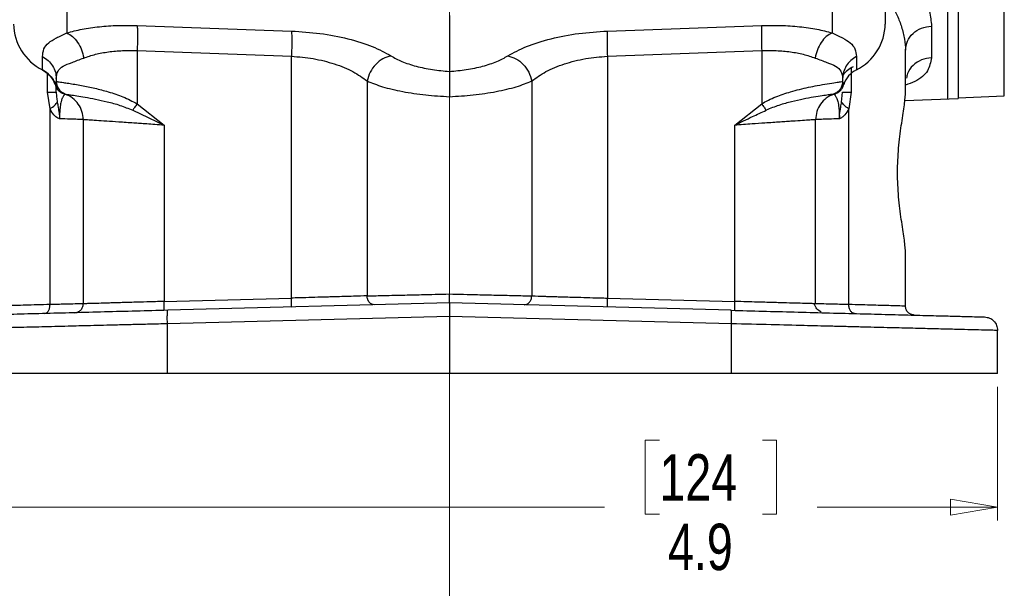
# Model space of a CAD drawing. Header units: inches. Extents: x 0.6 to 16.3, y 0.2 to 11.5.
# Tile 9 of 14: x 11.3 to 14.2, y 4 to 5.7. Entities that reach past the tile are written whole.
import ezdxf

# ---------------------------------------------------------------- set-up
doc = ezdxf.new("R2010")
doc.units = ezdxf.units.IN
doc.header["$MEASUREMENT"] = 0
doc.linetypes.add('CENTERX2', pattern=[0.8, 0.5, -0.1, 0.1, -0.1])
doc.styles.add('SLDTEXTSTYLE0', font='TXT', dxfattribs={"width": 0.75})
doc.dimstyles.new('SLDDIMSTYLE1', dxfattribs={"dimtxt": 0.137795, "dimasz": 0.14, "dimexe": 0, "dimexo": 0.0625, "dimgap": 0.034449, "dimtad": 0, "dimdec": 1, "dimlfac": 1.5, "dimrnd": 1e-09, "dimzin": 12, "dimdsep": 46, "dimtxsty": 'SLDTEXTSTYLE0', "dimblk1": 'CLOSED', "dimblk2": 'CLOSED', "dimsah": 1, "dimcen": 0.09, "dimadec": 0, "dimazin": 3, "dimtfac": 1, "dimtdec": 1, "dimtofl": 0, "dimtmove": 0, "dimatfit": 3, "dimldrblk": 'CLOSED', "dimfxl": 0, "dimfrac": 2, "dimtolj": 1, "dimtzin": 12, "dimarcsym": 0})

# ---------------------------------------------------------------- blocks, each defined once
blk = doc.blocks.new('_Closed')
at = {"color": 0, "linetype": 'ByBlock', "lineweight": -2}
for p, q in [((-1, 0.166667), (0, 0)), ((-1, 0.166667), (-1, -0.166667)), ((0, 0), (-1, -0.166667)), ((0, 0), (-1, 0))]:
    blk.add_line(p, q, dxfattribs=at)
blk = doc.blocks.new('_D_10')
at = {"color": 7, "linetype": 'Continuous', "lineweight": 0}
for p, q in [((10.9166, 4.5719), (10.9166, 4.1755)), ((14.17, 4.5719), (14.17, 4.1755)), ((13.1665, 4.4133), (13.1245, 4.4133)), ((13.1245, 4.4133), (13.1245, 4.1946)), ((13.4719, 4.4133), (13.5139, 4.4133)), ((13.5139, 4.4133), (13.5139, 4.1946)), ((10.9166, 4.2149), (13.0036, 4.2149)), ((14.17, 4.2149), (13.6347, 4.2149)), ((13.1245, 4.1946), (13.1665, 4.1946)), ((13.5139, 4.1946), (13.4719, 4.1946))]:
    blk.add_line(p, q, dxfattribs=at)
at = {"color": 7, "linetype": 'Continuous', "lineweight": 18, "xscale": 0.14, "yscale": 0.14, "rotation": 180.0000000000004}
blk.add_blockref('_Closed', (10.9166, 4.2149, -0.0649), dxfattribs=at)
at = {"color": 7, "linetype": 'Continuous', "lineweight": 18, "xscale": 0.14, "yscale": 0.14}
blk.add_blockref('_Closed', (14.17, 4.2149, -0.0649), dxfattribs=at)
at = {"color": 7, "linetype": 'Continuous', "lineweight": 18, "char_height": 0.1378, "attachment_point": 1, "style": 'SLDTEXTSTYLE0'}
for s, insert in [('124', (13.1665, 4.3722)), ('4.9', (13.1919, 4.166))]:
    blk.add_mtext(s, dxfattribs=dict(at, insert=insert))

msp = doc.modelspace()

# ---------------------------------------------------------------- linework, layer by layer
at = {"color": 7, "linetype": 'CENTERX2', "lineweight": 18}
for p, q in [((12.5433, 3.692), (12.5433, 10.2739)), ((12.5433, 5.4328), (12.5433, 3.692))]:
    msp.add_line(p, q, dxfattribs=at)
at = {"color": 7, "linetype": 'Continuous', "lineweight": 25}
for p, q in [((14.0215, 5.8023), (14.0215, 5.4276)), ((13.8366, 5.7665), (13.8366, 5.6485)), ((12.5433, 5.6741), (12.5433, 5.5077)), ((11.6167, 5.6441), (12.0746, 5.6276)), ((13.012, 5.6276), (13.4699, 5.6441)), ((13.9738, 5.6423), (13.9738, 5.5483)), ((11.3356, 5.5125), (11.3356, 5.5517)), ((11.6167, 5.5695), (12.0746, 5.553)), ((11.6167, 5.5695), (11.6167, 5.4117)), ((12.0746, 4.8353), (12.0746, 5.553)), ((13.012, 5.553), (13.4699, 5.5695)), ((13.012, 5.553), (13.012, 4.8353)), ((13.4699, 5.5695), (13.4699, 5.4117)), ((13.7511, 5.5517), (13.7511, 5.5125)), ((13.8966, 5.443), (13.8966, 5.571)), ((11.3732, 5.4689), (11.3766, 5.478)), ((11.3763, 5.4784), (11.3768, 5.4723)), ((11.3766, 5.4864), (11.3766, 5.478)), ((11.3767, 5.478), (11.3766, 5.478)), ((11.3768, 5.4723), (11.3774, 5.4693)), ((12.2989, 5.4794), (12.2989, 4.8418)), ((12.7877, 5.4794), (12.7877, 4.8418)), ((13.71, 5.478), (13.7099, 5.478)), ((13.71, 5.4864), (13.71, 5.478)), ((13.71, 5.478), (13.7134, 5.4689)), ((11.358, 5.3966), (11.3509, 5.446)), ((11.3794, 5.4631), (11.3808, 5.4598)), ((11.3947, 5.4432), (11.3959, 5.443)), ((11.4011, 5.441), (11.4033, 5.4403)), ((11.4033, 5.4403), (11.4033, 5.4403)), ((13.6833, 5.4403), (13.6833, 5.4403)), ((13.6855, 5.441), (13.6873, 5.4416)), ((13.6881, 5.4418), (13.69, 5.4425)), ((13.69, 5.4429), (13.6953, 5.4471)), ((13.6911, 5.4431), (13.6919, 5.4433)), ((13.7072, 5.417), (13.71, 5.446)), ((13.7357, 5.446), (13.7286, 5.3966)), ((14.053, 5.429), (14.1899, 5.435)), ((11.6167, 5.4117), (11.6967, 5.3483)), ((13.3899, 5.3483), (13.4699, 5.4117)), ((13.8946, 5.4215), (14.0531, 5.427)), ((11.358, 4.8161), (11.358, 5.3966)), ((11.6035, 5.3927), (11.6967, 5.3483)), ((13.7286, 4.8161), (13.7286, 5.3966)), ((11.4566, 5.3649), (11.4566, 4.8184)), ((11.6967, 5.3483), (11.6967, 4.8254)), ((13.3899, 4.8254), (13.3899, 5.3483)), ((13.63, 4.8184), (13.63, 5.3649)), ((13.8966, 4.8114), (13.8966, 4.9728)), ((11.6967, 4.8254), (12.0746, 4.8353)), ((13.012, 4.8353), (13.3899, 4.8254)), ((12.5433, 4.8209), (11.7074, 4.799)), ((12.5433, 4.8209), (12.5433, 4.7809)), ((13.3792, 4.799), (12.5433, 4.8209)), ((12.5433, 4.7809), (11.7064, 4.759)), ((12.5433, 4.7809), (12.5433, 4.6112)), ((13.3802, 4.759), (12.5433, 4.7809)), ((11.7064, 4.6112), (11.7064, 4.759)), ((13.3802, 4.6112), (13.3802, 4.759)), ((14.17, 4.6112), (14.17, 4.7393)), ((12.5433, 4.6112), (11.7064, 4.6112)), ((13.3802, 4.6112), (12.5433, 4.6112))]:
    msp.add_line(p, q, dxfattribs=at)
at = {"color": 8, "linetype": 'Continuous', "lineweight": 25}
for p, q in [((14.1899, 5.435), (14.1899, 5.8065)), ((11.4079, 5.6897), (11.4079, 5.622)), ((13.6787, 5.6897), (13.6787, 5.622)), ((11.3509, 5.446), (11.3509, 5.5014)), ((13.7357, 5.518), (13.7357, 5.446))]:
    msp.add_line(p, q, dxfattribs=at)
at = {"color": 7, "linetype": 'Continuous', "lineweight": 25, "flags": 128}
msp.add_lwpolyline([(11.3369, 5.5112), (11.3363, 5.511), (11.3357, 5.5115), (11.3356, 5.5125)], dxfattribs=at)
at = {"color": 7, "linetype": 'Continuous', "lineweight": 25}
for centre, radius, start, end in [((11.4043, 5.6507), 0.1543, 180.8345, 243.552), ((13.6823, 5.6507), 0.1543, 296.448, 359.1655), ((11.3012, 5.4448), 0.0759, 18.4792, 63.0936), ((13.7854, 5.4448), 0.0759, 116.9064, 161.5208)]:
    msp.add_arc(centre, radius, start, end, dxfattribs=at)
for points, knots in [([(13.9203, 5.78), (13.9307, 5.764), (13.9517, 5.7318), (13.9701, 5.6853), (13.9726, 5.6566), (13.9738, 5.6423)], [0, 0, 0, 0, 0.334809, 0.668999, 1, 1, 1, 1]), ([(11.4079, 5.622), (11.4226, 5.6259), (11.452, 5.6337), (11.5039, 5.641), (11.5592, 5.645), (11.5977, 5.6444), (11.6167, 5.6441)], [0, 0, 0, 0, 0.25081, 0.503018, 0.753643, 1, 1, 1, 1]), ([(13.4699, 5.6441), (13.489, 5.6444), (13.5274, 5.645), (13.5828, 5.641), (13.6347, 5.6337), (13.664, 5.6259), (13.6787, 5.622)], [0, 0, 0, 0, 0.246357, 0.496982, 0.74919, 1, 1, 1, 1]), ([(11.3356, 5.5517), (11.3364, 5.5596), (11.338, 5.5753), (11.3523, 5.5926), (11.3746, 5.6066), (11.397, 5.617), (11.4079, 5.622)], [0, 0, 0, 0, 0.264157, 0.522892, 0.768297, 1, 1, 1, 1]), ([(11.4079, 5.622), (11.4137, 5.6188), (11.4254, 5.6124), (11.4406, 5.5944), (11.4524, 5.5722), (11.4562, 5.5557), (11.458, 5.5474)], [0, 0, 0, 0, 0.2500778, 0.5, 0.7499222, 1, 1, 1, 1]), ([(12.0746, 5.6276), (12.103, 5.6257), (12.1613, 5.622), (12.2441, 5.6056), (12.3175, 5.5829), (12.3524, 5.5636), (12.3697, 5.554)], [0, 0, 0, 0, 0.240302, 0.491963, 0.748081, 1, 1, 1, 1]), ([(12.7169, 5.554), (12.7342, 5.5636), (12.7691, 5.5829), (12.8425, 5.6056), (12.9253, 5.622), (12.9836, 5.6257), (13.012, 5.6276)], [0, 0, 0, 0, 0.251919, 0.508037, 0.759698, 1, 1, 1, 1]), ([(13.6787, 5.622), (13.6729, 5.6188), (13.6612, 5.6124), (13.646, 5.5944), (13.6342, 5.5722), (13.6305, 5.5557), (13.6286, 5.5474)], [0, 0, 0, 0, 0.2500778, 0.5, 0.7499222, 1, 1, 1, 1]), ([(13.6787, 5.622), (13.6896, 5.617), (13.7121, 5.6066), (13.7343, 5.5926), (13.7486, 5.5753), (13.7502, 5.5596), (13.7511, 5.5517)], [0, 0, 0, 0, 0.231703, 0.477108, 0.735841, 1, 1, 1, 1]), ([(11.458, 5.5474), (11.4694, 5.5513), (11.4916, 5.5591), (11.5311, 5.5664), (11.5729, 5.5704), (11.6021, 5.5698), (11.6167, 5.5695)], [0, 0, 0, 0, 0.2579495, 0.5051687, 0.7536021, 1, 1, 1, 1]), ([(12.0746, 5.553), (12.0962, 5.5511), (12.1408, 5.5473), (12.2038, 5.5309), (12.2595, 5.5081), (12.2858, 5.489), (12.2989, 5.4794)], [0, 0, 0, 0, 0.236626, 0.486583, 0.74399, 1, 1, 1, 1]), ([(12.3697, 5.554), (12.3617, 5.5517), (12.3455, 5.5471), (12.3237, 5.5294), (12.3066, 5.5061), (12.3015, 5.4883), (12.2989, 5.4794)], [0, 0, 0, 0, 0.250119, 0.5, 0.749881, 1, 1, 1, 1]), ([(12.3697, 5.554), (12.38, 5.5483), (12.4007, 5.5367), (12.4435, 5.5228), (12.4918, 5.5123), (12.5264, 5.5092), (12.5433, 5.5077)], [0, 0, 0, 0, 0.252171, 0.507711, 0.759035, 1, 1, 1, 1]), ([(12.5433, 5.5077), (12.5602, 5.5092), (12.5948, 5.5123), (12.6431, 5.5228), (12.6859, 5.5367), (12.7066, 5.5483), (12.7169, 5.554)], [0, 0, 0, 0, 0.240965, 0.492289, 0.747829, 1, 1, 1, 1]), ([(12.7169, 5.554), (12.7249, 5.5517), (12.7411, 5.5471), (12.763, 5.5294), (12.78, 5.5061), (12.7851, 5.4883), (12.7877, 5.4794)], [0, 0, 0, 0, 0.250122, 0.500004, 0.749884, 1, 1, 1, 1]), ([(12.7877, 5.4794), (12.8008, 5.489), (12.8271, 5.5081), (12.8828, 5.5309), (12.9458, 5.5473), (12.9904, 5.5511), (13.012, 5.553)], [0, 0, 0, 0, 0.25601, 0.513417, 0.763374, 1, 1, 1, 1]), ([(13.4699, 5.5695), (13.4845, 5.5698), (13.5137, 5.5704), (13.5555, 5.5664), (13.595, 5.5591), (13.6172, 5.5513), (13.6286, 5.5474)], [0, 0, 0, 0, 0.246401, 0.494831, 0.742054, 1, 1, 1, 1]), ([(11.3766, 5.4864), (11.3776, 5.4942), (11.3794, 5.5095), (11.3959, 5.5238), (11.4216, 5.5342), (11.4459, 5.543), (11.458, 5.5474)], [0, 0, 0, 0, 0.254624, 0.504478, 0.751953, 1, 1, 1, 1]), ([(13.6286, 5.5474), (13.6407, 5.543), (13.665, 5.5342), (13.6907, 5.5238), (13.7072, 5.5095), (13.709, 5.4942), (13.71, 5.4864)], [0, 0, 0, 0, 0.248047, 0.495522, 0.745376, 1, 1, 1, 1]), ([(11.3369, 5.5112), (11.3429, 5.5075), (11.3548, 5.5), (11.3676, 5.4839), (11.3749, 5.47), (11.3759, 5.4615), (11.3762, 5.4596)], [0, 0, 0, 0, 0.304391, 0.607497, 0.909404, 1, 1, 1, 1]), ([(12.5433, 5.5077), (12.5433, 5.5053), (12.5433, 5.4986), (12.5433, 5.4806), (12.5433, 5.4562), (12.5433, 5.4402), (12.5433, 5.4328)], [0, 0, 0, 0, 0.1731646, 0.4995734, 0.7709648, 1, 1, 1, 1]), ([(11.3732, 5.4689), (11.374, 5.4661), (11.3757, 5.4605), (11.3807, 5.453), (11.3877, 5.4465), (11.3936, 5.4438), (11.3966, 5.4425)], [0, 0, 0, 0, 0.25192, 0.5031645, 0.7524956, 1, 1, 1, 1]), ([(11.3767, 5.478), (11.378, 5.4778), (11.3805, 5.4774), (11.3948, 5.4754), (11.4125, 5.4728), (11.4309, 5.4698), (11.4561, 5.4654), (11.4891, 5.4586), (11.5244, 5.4495), (11.5528, 5.4405), (11.5819, 5.43), (11.6028, 5.4191), (11.6167, 5.4117)], [0, 0, 0, 0, 0.128105, 0.255498, 0.342661, 0.425344, 0.503599, 0.634897, 0.754604, 0.818284, 0.878493, 1, 1, 1, 1]), ([(11.3767, 5.478), (11.3772, 5.4734), (11.3781, 5.4642), (11.3848, 5.4529), (11.3934, 5.4447), (11.4, 5.4418), (11.4033, 5.4403)], [0, 0, 0, 0, 0.279857, 0.559469, 0.779712, 1, 1, 1, 1]), ([(11.3774, 5.4693), (11.3775, 5.4692), (11.3777, 5.4682), (11.378, 5.4672), (11.3783, 5.4663)], [0, 0, 0, 0, 0.128544, 1, 1, 1, 1]), ([(11.3783, 5.4663), (11.3785, 5.4655), (11.3789, 5.4644), (11.3793, 5.4634), (11.3794, 5.4631)], [0, 0, 0, 0, 0.739835, 1, 1, 1, 1]), ([(12.2989, 5.4794), (12.3134, 5.4736), (12.3426, 5.4617), (12.4031, 5.4476), (12.4712, 5.4372), (12.5196, 5.4343), (12.5433, 5.4328)], [0, 0, 0, 0, 0.249403, 0.504238, 0.75714, 1, 1, 1, 1]), ([(12.5433, 5.4328), (12.567, 5.4343), (12.6154, 5.4372), (12.6835, 5.4476), (12.744, 5.4617), (12.7732, 5.4736), (12.7877, 5.4794)], [0, 0, 0, 0, 0.242862, 0.495762, 0.750597, 1, 1, 1, 1]), ([(13.4699, 5.4117), (13.4764, 5.4154), (13.4902, 5.4231), (13.5116, 5.4323), (13.5338, 5.4405), (13.5574, 5.448), (13.583, 5.4549), (13.6098, 5.4611), (13.6382, 5.4668), (13.6664, 5.4717), (13.6901, 5.4752), (13.7061, 5.4774), (13.7086, 5.4778), (13.7099, 5.478)], [0, 0, 0, 0, 0.057943, 0.121676, 0.181869, 0.245539, 0.324126, 0.407799, 0.496719, 0.616055, 0.745644, 0.871475, 1, 1, 1, 1]), ([(13.7099, 5.478), (13.7095, 5.4739), (13.7088, 5.4657), (13.7031, 5.4546), (13.6945, 5.4454), (13.687, 5.442), (13.6833, 5.4403)], [0, 0, 0, 0, 0.250069, 0.5, 0.749931, 1, 1, 1, 1]), ([(13.69, 5.4425), (13.693, 5.4438), (13.6989, 5.4465), (13.7059, 5.453), (13.7109, 5.4605), (13.7126, 5.4661), (13.7134, 5.4689)], [0, 0, 0, 0, 0.247504, 0.496836, 0.74808, 1, 1, 1, 1]), ([(11.3766, 5.446), (11.3766, 5.4506), (11.3766, 5.4562), (11.3766, 5.4594), (11.3766, 5.4599)], [0, 0, 0, 0, 0.8431346, 1, 1, 1, 1]), ([(11.3766, 5.446), (11.3768, 5.441), (11.377, 5.4339), (11.3783, 5.4241), (11.379, 5.4194), (11.3794, 5.417)], [0, 0, 0, 0, 0.522334, 0.760871, 1, 1, 1, 1]), ([(11.4033, 5.4403), (11.4028, 5.44), (11.4018, 5.4395), (11.3962, 5.4337), (11.3917, 5.422), (11.3887, 5.4091), (11.387, 5.3934), (11.3863, 5.3788), (11.3862, 5.3713), (11.3862, 5.3675)], [0, 0, 0, 0, 0.283904, 0.551843, 0.675742, 0.791716, 0.898725, 0.949878, 1, 1, 1, 1]), ([(11.3874, 5.4507), (11.3876, 5.4505), (11.3885, 5.4495), (11.3895, 5.4486), (11.3903, 5.4479)], [0, 0, 0, 0, 0.261776, 1, 1, 1, 1]), ([(11.3973, 5.4427), (11.3973, 5.4427), (11.3981, 5.4425), (11.3979, 5.4426), (11.3978, 5.4427)], [0, 0, 0, 0, 0.095288, 1, 1, 1, 1]), ([(11.3986, 5.4418), (11.3987, 5.4418), (11.3989, 5.4417), (11.3992, 5.4416), (11.3993, 5.4416)], [0, 0, 0, 0, 0.499897, 1, 1, 1, 1]), ([(11.4033, 5.4403), (11.4042, 5.4401), (11.4061, 5.4399), (11.4181, 5.4383), (11.4365, 5.4356), (11.4617, 5.4317), (11.4923, 5.426), (11.5274, 5.4182), (11.5652, 5.4081), (11.5908, 5.3978), (11.6035, 5.3927)], [0, 0, 0, 0, 0.1244419, 0.2492278, 0.3744976, 0.5001857, 0.6262342, 0.7524126, 0.8775501, 1, 1, 1, 1]), ([(13.6833, 5.4402), (13.6824, 5.4401), (13.6806, 5.4398), (13.6686, 5.4382), (13.6501, 5.4356), (13.6248, 5.4316), (13.5941, 5.426), (13.5591, 5.4181), (13.5214, 5.4082), (13.4957, 5.3979), (13.483, 5.3927)], [0, 0, 0, 0, 0.1236377, 0.2492432, 0.375311, 0.50021, 0.6280674, 0.7524441, 0.8775669, 1, 1, 1, 1]), ([(13.6833, 5.4403), (13.6848, 5.44), (13.6868, 5.4396), (13.6939, 5.4257), (13.6969, 5.4141), (13.6989, 5.4007), (13.6998, 5.3899), (13.7003, 5.3789), (13.7004, 5.3713), (13.7004, 5.3675)], [0, 0, 0, 0, 0.489548, 0.629867, 0.776228, 0.84073, 0.898068, 0.95034, 1, 1, 1, 1]), ([(13.6873, 5.4416), (13.6874, 5.4416), (13.6877, 5.4417), (13.6879, 5.4418), (13.6881, 5.4418)], [0, 0, 0, 0, 0.500106, 1, 1, 1, 1]), ([(13.6888, 5.4427), (13.6887, 5.4426), (13.6886, 5.4425), (13.6893, 5.4427), (13.6894, 5.4427)], [0, 0, 0, 0, 0.8227335, 1, 1, 1, 1]), ([(13.8966, 4.9728), (13.8957, 4.9851), (13.8939, 5.0098), (13.8841, 5.0671), (13.8755, 5.1341), (13.8719, 5.2079), (13.8755, 5.2817), (13.8841, 5.3488), (13.8939, 5.4061), (13.8957, 5.4307), (13.8966, 5.443)], [0, 0, 0, 0, 0.126041, 0.251244, 0.375836, 0.5, 0.624164, 0.748756, 0.873959, 1, 1, 1, 1]), ([(11.3794, 5.417), (11.3803, 5.4118), (11.3819, 5.4034), (11.3839, 5.3924), (11.385, 5.3851), (11.3856, 5.3801), (11.3861, 5.3745), (11.3862, 5.3705), (11.3862, 5.3675)], [0, 0, 0, 0, 0.325331, 0.532943, 0.670464, 0.76414, 0.830272, 1, 1, 1, 1]), ([(11.6167, 5.4117), (11.614, 5.4079), (11.6092, 5.4011), (11.6052, 5.3953), (11.6035, 5.3927)], [0, 0, 0, 0, 0.559513, 1, 1, 1, 1]), ([(13.7004, 5.3675), (13.7004, 5.3687), (13.7004, 5.3703), (13.7005, 5.3743), (13.7012, 5.3847), (13.7041, 5.3997), (13.7063, 5.4119), (13.7072, 5.417)], [0, 0, 0, 0, 0.068021, 0.094034, 0.236025, 0.674533, 1, 1, 1, 1]), ([(13.7286, 5.3966), (13.7234, 5.4003), (13.7131, 5.4076), (13.7092, 5.4139), (13.7072, 5.417)], [0, 0, 0, 0, 0.500003, 1, 1, 1, 1]), ([(11.3862, 5.3675), (11.3847, 5.368), (11.3789, 5.3696), (11.3685, 5.3789), (11.3617, 5.3903), (11.358, 5.3966)], [0, 0, 0, 0, 0.139886, 0.5283282, 1, 1, 1, 1]), ([(13.3899, 5.3483), (13.4075, 5.3569), (13.4386, 5.372), (13.4696, 5.3864), (13.4831, 5.3927)], [0, 0, 0, 0, 0.564468, 1, 1, 1, 1]), ([(13.7286, 5.3966), (13.7249, 5.3903), (13.7192, 5.3805), (13.7105, 5.3725), (13.7049, 5.3688), (13.7019, 5.368), (13.7004, 5.3675)], [0, 0, 0, 0, 0.471039, 0.725945, 0.860302, 1, 1, 1, 1]), ([(11.4566, 5.3649), (11.4558, 5.3649), (11.4541, 5.365), (11.4404, 5.3655), (11.4187, 5.3663), (11.3971, 5.3671), (11.3862, 5.3675)], [0, 0, 0, 0, 0.241763, 0.489012, 0.741755, 1, 1, 1, 1]), ([(11.6967, 5.3483), (11.6875, 5.3489), (11.6702, 5.3501), (11.6461, 5.3518), (11.6254, 5.3532), (11.5968, 5.3552), (11.5623, 5.3576), (11.5246, 5.3602), (11.4945, 5.3622), (11.4726, 5.3637), (11.4591, 5.3647), (11.4575, 5.3648), (11.4566, 5.3649)], [0, 0, 0, 0, 0.071806, 0.135932, 0.192375, 0.241135, 0.376865, 0.500493, 0.630191, 0.756664, 0.879928, 1, 1, 1, 1]), ([(13.63, 5.3649), (13.6292, 5.3648), (13.6275, 5.3647), (13.614, 5.3637), (13.5922, 5.3622), (13.5671, 5.3605), (13.5436, 5.3589), (13.5245, 5.3576), (13.5031, 5.3561), (13.4755, 5.3542), (13.4379, 5.3516), (13.4072, 5.3495), (13.3899, 5.3483)], [0, 0, 0, 0, 0.120065, 0.243321, 0.369788, 0.49948, 0.559839, 0.623234, 0.689668, 0.759139, 0.864253, 1, 1, 1, 1]), ([(13.7004, 5.3675), (13.6895, 5.3671), (13.6679, 5.3663), (13.6462, 5.3655), (13.6325, 5.365), (13.6308, 5.3649), (13.63, 5.3649)], [0, 0, 0, 0, 0.258245, 0.510988, 0.758237, 1, 1, 1, 1]), ([(11.6967, 4.8254), (11.6794, 4.8249), (11.6487, 4.824), (11.6111, 4.8229), (11.5835, 4.8221), (11.5621, 4.8215), (11.543, 4.8209), (11.5195, 4.8202), (11.4944, 4.8195), (11.4726, 4.8189), (11.4591, 4.8185), (11.4575, 4.8185), (11.4566, 4.8184)], [0, 0, 0, 0, 0.1356173, 0.2406463, 0.3100758, 0.3764803, 0.4398596, 0.5002136, 0.6299334, 0.7564696, 0.8798242, 1, 1, 1, 1]), ([(12.2989, 4.8418), (12.2862, 4.8414), (12.2594, 4.8406), (12.2181, 4.8394), (12.1879, 4.8385), (12.1717, 4.8381), (12.1481, 4.8374), (12.1154, 4.8364), (12.0889, 4.8357), (12.0746, 4.8353)], [0, 0, 0, 0, 0.237551, 0.499432, 0.554139, 0.620349, 0.69806, 0.836122, 1, 1, 1, 1]), ([(12.2989, 4.8418), (12.3129, 4.8421), (12.3423, 4.8428), (12.3992, 4.8441), (12.467, 4.8458), (12.5153, 4.8469), (12.5433, 4.8476)], [0, 0, 0, 0, 0.238746, 0.50002, 0.709221, 1, 1, 1, 1]), ([(12.3218, 4.8151), (12.3189, 4.8155), (12.313, 4.8162), (12.3053, 4.8222), (12.3, 4.8311), (12.2993, 4.8382), (12.2989, 4.8418)], [0, 0, 0, 0, 0.250174, 0.499987, 0.749805, 1, 1, 1, 1]), ([(12.5433, 4.8476), (12.5714, 4.8469), (12.6196, 4.8458), (12.6875, 4.8441), (12.7443, 4.8428), (12.7737, 4.8421), (12.7877, 4.8418)], [0, 0, 0, 0, 0.290776, 0.49998, 0.761252, 1, 1, 1, 1]), ([(12.5433, 4.8209), (12.5433, 4.8212), (12.5433, 4.8217), (12.5433, 4.8254), (12.5433, 4.8302), (12.5433, 4.8351), (12.5433, 4.841), (12.5433, 4.8453), (12.5433, 4.8476)], [0, 0, 0, 0, 0.188939, 0.418159, 0.548119, 0.688444, 0.839201, 1, 1, 1, 1]), ([(12.7648, 4.8151), (12.7677, 4.8155), (12.7736, 4.8162), (12.7812, 4.8223), (12.7864, 4.8312), (12.7872, 4.8382), (12.7876, 4.8418)], [0, 0, 0, 0, 0.250118, 0.499894, 0.749747, 1, 1, 1, 1]), ([(12.7877, 4.8418), (12.8004, 4.8414), (12.8164, 4.8409), (12.8409, 4.8402), (12.8546, 4.8398), (12.8693, 4.8394), (12.8862, 4.8389), (12.9075, 4.8383), (12.9355, 4.8375), (12.9712, 4.8364), (12.9977, 4.8357), (13.012, 4.8353)], [0, 0, 0, 0, 0.237381, 0.300697, 0.365545, 0.431925, 0.499837, 0.586131, 0.698271, 0.836235, 1, 1, 1, 1]), ([(11.7074, 4.799), (11.6762, 4.7982), (11.6128, 4.7965), (11.5186, 4.7941), (11.425, 4.7916), (11.3343, 4.7892), (11.249, 4.787), (11.1718, 4.785), (11.1047, 4.7832), (11.0491, 4.7818), (11.0064, 4.7807), (10.9768, 4.7799), (10.9588, 4.7794), (10.9567, 4.7794), (10.9556, 4.7793)], [0, 0, 0, 0, 0.0780394, 0.1583242, 0.2407101, 0.3262914, 0.412802, 0.5000536, 0.5873114, 0.6738107, 0.7593637, 0.8417373, 0.9219918, 1, 1, 1, 1]), ([(11.358, 4.8161), (11.3325, 4.8154), (11.2827, 4.814), (11.2305, 4.8126), (11.1963, 4.8116), (11.1921, 4.8115), (11.19, 4.8114)], [0, 0, 0, 0, 0.256485, 0.500028, 0.751903, 1, 1, 1, 1]), ([(11.341, 4.7894), (11.3433, 4.7899), (11.3479, 4.7908), (11.3535, 4.7969), (11.3574, 4.8057), (11.3578, 4.8126), (11.358, 4.8161)], [0, 0, 0, 0, 0.250168, 0.5, 0.749831, 1, 1, 1, 1]), ([(11.4566, 4.8184), (11.4555, 4.8184), (11.4532, 4.8183), (11.4339, 4.8179), (11.4034, 4.8172), (11.3733, 4.8164), (11.358, 4.8161)], [0, 0, 0, 0, 0.238021, 0.484026, 0.738019, 1, 1, 1, 1]), ([(13.3792, 4.799), (13.4104, 4.7982), (13.4738, 4.7965), (13.568, 4.7941), (13.6616, 4.7916), (13.7523, 4.7892), (13.8376, 4.787), (13.9148, 4.785), (13.9819, 4.7832), (14.0375, 4.7818), (14.0802, 4.7807), (14.1098, 4.7799), (14.1278, 4.7794), (14.1299, 4.7794), (14.131, 4.7793)], [0, 0, 0, 0, 0.078035, 0.158314, 0.24071, 0.326281, 0.412792, 0.500054, 0.587301, 0.6738, 0.759364, 0.841727, 0.921987, 1, 1, 1, 1]), ([(13.6468, 4.7937), (13.6419, 4.7965), (13.6324, 4.802), (13.6278, 4.8131), (13.6256, 4.8186)], [0, 0, 0, 0, 0.505919, 1, 1, 1, 1]), ([(13.63, 4.8184), (13.63, 4.8184), (13.6299, 4.8184), (13.6257, 4.8186), (13.6257, 4.8186)], [0, 0, 0, 0, 0.993386, 1, 1, 1, 1]), ([(13.7286, 4.8161), (13.7133, 4.8164), (13.6832, 4.8172), (13.6527, 4.8179), (13.6334, 4.8183), (13.6311, 4.8184), (13.63, 4.8184)], [0, 0, 0, 0, 0.261981, 0.515974, 0.761979, 1, 1, 1, 1]), ([(13.7456, 4.7894), (13.7433, 4.7899), (13.7387, 4.7908), (13.7331, 4.797), (13.7292, 4.8057), (13.7288, 4.8126), (13.7286, 4.8161)], [0, 0, 0, 0, 0.250167, 0.499997, 0.749829, 1, 1, 1, 1]), ([(13.8966, 4.8114), (13.8945, 4.8115), (13.8903, 4.8116), (13.8561, 4.8126), (13.8039, 4.814), (13.7541, 4.8154), (13.7286, 4.8161)], [0, 0, 0, 0, 0.248098, 0.499972, 0.743516, 1, 1, 1, 1]), ([(11.7064, 4.759), (11.6887, 4.7586), (11.6545, 4.7577), (11.6052, 4.7565), (11.5595, 4.7554), (11.5174, 4.7543), (11.479, 4.7534), (11.4441, 4.7525), (11.3952, 4.7513), (11.334, 4.7497), (11.2634, 4.748), (11.2006, 4.7464), (11.1366, 4.7448), (11.0737, 4.7433), (11.0159, 4.7418), (10.9711, 4.7407), (10.9396, 4.7399), (10.9202, 4.7394), (10.9178, 4.7394), (10.9166, 4.7393)], [0, 0, 0, 0, 0.04191, 0.081315, 0.118217, 0.152614, 0.184507, 0.213895, 0.240778, 0.310153, 0.376506, 0.439838, 0.500148, 0.586997, 0.672429, 0.756445, 0.839045, 0.92023, 1, 1, 1, 1]), ([(14.17, 4.7393), (14.1688, 4.7394), (14.1664, 4.7394), (14.147, 4.7399), (14.1182, 4.7407), (14.0823, 4.7415), (14.0427, 4.7425), (13.9958, 4.7437), (13.9507, 4.7448), (13.9106, 4.7458), (13.8776, 4.7466), (13.8421, 4.7475), (13.804, 4.7485), (13.7634, 4.7495), (13.7202, 4.7506), (13.6649, 4.7519), (13.5912, 4.7538), (13.4929, 4.7562), (13.4197, 4.758), (13.3802, 4.759)], [0, 0, 0, 0, 0.079768, 0.160951, 0.243549, 0.306446, 0.370139, 0.43463, 0.49992, 0.534019, 0.569107, 0.605181, 0.642244, 0.680293, 0.719331, 0.759355, 0.825954, 0.906172, 1, 1, 1, 1])]:
    msp.add_open_spline(points, degree=3, knots=knots, dxfattribs=at)
for points in [[(14.053, 5.7847), (14.053, 5.7478), (14.053, 5.674), (14.053, 5.5858), (14.053, 5.5152), (14.053, 5.4648), (14.053, 5.4329), (14.053, 5.429), (14.053, 5.427)], [(11.6167, 5.6441), (11.617, 5.6405), (11.6175, 5.6335), (11.6177, 5.6153), (11.6175, 5.5935), (11.617, 5.5775), (11.6167, 5.5695)], [(13.4699, 5.6441), (13.4696, 5.6405), (13.4691, 5.6335), (13.4689, 5.6153), (13.4691, 5.5935), (13.4696, 5.5775), (13.4699, 5.5695)], [(13.8966, 5.571), (13.8978, 5.5801), (13.9001, 5.5984), (13.9178, 5.6216), (13.9432, 5.6382), (13.9636, 5.6409), (13.9738, 5.6423)], [(12.0746, 5.6276), (12.0748, 5.624), (12.0753, 5.617), (12.0755, 5.5988), (12.0753, 5.577), (12.0748, 5.561), (12.0746, 5.553)], [(13.012, 5.6276), (13.0118, 5.624), (13.0113, 5.617), (13.0111, 5.5988), (13.0113, 5.577), (13.0118, 5.561), (13.012, 5.553)], [(11.3356, 5.5517), (11.3415, 5.548), (11.3533, 5.5407), (11.3663, 5.5247), (11.375, 5.5063), (11.3761, 5.4931), (11.3766, 5.4864)], [(13.7511, 5.5517), (13.7451, 5.548), (13.7333, 5.5407), (13.7203, 5.5247), (13.7116, 5.5063), (13.7105, 5.4931), (13.71, 5.4864)], [(13.7413, 5.5217), (13.7355, 5.5183), (13.7239, 5.5115), (13.7151, 5.5018), (13.7107, 5.497)], [(11.4033, 5.4403), (11.3996, 5.442), (11.3921, 5.4454), (11.3835, 5.4546), (11.3777, 5.4657), (11.377, 5.4739), (11.3766, 5.478)], [(13.71, 5.478), (13.7096, 5.4739), (13.7089, 5.4657), (13.7031, 5.4546), (13.6946, 5.4454), (13.6871, 5.442), (13.6833, 5.4403)], [(11.3509, 5.446), (11.3547, 5.446), (11.3624, 5.446), (11.3704, 5.446), (11.3757, 5.446), (11.3763, 5.446), (11.3766, 5.446)], [(11.4566, 5.3649), (11.4559, 5.3731), (11.4544, 5.3895), (11.4429, 5.4117), (11.4258, 5.43), (11.4108, 5.4369), (11.4033, 5.4403)], [(13.6833, 5.4403), (13.6758, 5.4369), (13.6608, 5.43), (13.6437, 5.4117), (13.6322, 5.3895), (13.6307, 5.3731), (13.63, 5.3649)], [(13.71, 5.446), (13.7103, 5.446), (13.7109, 5.446), (13.7162, 5.446), (13.7242, 5.446), (13.7319, 5.446), (13.7357, 5.446)], [(11.358, 5.3966), (11.3632, 5.4003), (11.3735, 5.4076), (11.3774, 5.4139), (11.3794, 5.417)], [(13.4699, 5.4117), (13.4723, 5.4083), (13.4772, 5.4015), (13.4811, 5.3956), (13.4831, 5.3927)], [(11.696, 4.7987), (11.6962, 4.7991), (11.6965, 4.7999), (11.6968, 4.8061), (11.6969, 4.8149), (11.6968, 4.8219), (11.6967, 4.8254)], [(12.0739, 4.8086), (12.0741, 4.809), (12.0744, 4.8098), (12.0747, 4.816), (12.0748, 4.8248), (12.0747, 4.8318), (12.0746, 4.8353)], [(13.0127, 4.8086), (13.0125, 4.809), (13.0122, 4.8098), (13.0119, 4.816), (13.0118, 4.8248), (13.012, 4.8318), (13.012, 4.8353)], [(13.3906, 4.7987), (13.3904, 4.7991), (13.3901, 4.7999), (13.3898, 4.8061), (13.3897, 4.8149), (13.3898, 4.8219), (13.3899, 4.8254)], [(11.4307, 4.7918), (11.4341, 4.7922), (11.4409, 4.7932), (11.4495, 4.7994), (11.4555, 4.8081), (11.4562, 4.815), (11.4566, 4.8184)], [(11.7064, 4.759), (11.7063, 4.7643), (11.706, 4.7747), (11.7062, 4.7879), (11.7066, 4.7972), (11.7071, 4.7984), (11.7074, 4.799)], [(13.3802, 4.759), (13.3804, 4.7643), (13.3806, 4.7747), (13.3804, 4.7879), (13.38, 4.7972), (13.3795, 4.7984), (13.3792, 4.799)], [(13.9226, 4.7848), (13.9192, 4.7853), (13.9123, 4.7862), (13.9038, 4.7924), (13.8978, 4.8011), (13.897, 4.808), (13.8966, 4.8114)], [(14.131, 4.7793), (14.1362, 4.7786), (14.1464, 4.7772), (14.1593, 4.7679), (14.1682, 4.7548), (14.1694, 4.7445), (14.17, 4.7393)], [(11.7064, 4.6112), (11.6713, 4.6112), (11.6013, 4.6112), (11.4987, 4.6112), (11.4002, 4.6112), (11.3072, 4.6112), (11.2213, 4.6112), (11.1439, 4.6112), (11.0761, 4.6112), (11.0192, 4.6112), (10.9739, 4.6112), (10.9412, 4.6112), (10.9205, 4.6112), (10.9179, 4.6112), (10.9166, 4.6112)], [(14.17, 4.6112), (14.1687, 4.6112), (14.1661, 4.6112), (14.1454, 4.6112), (14.1128, 4.6112), (14.0674, 4.6112), (14.0105, 4.6112), (13.9427, 4.6112), (13.8653, 4.6112), (13.7794, 4.6112), (13.6865, 4.6112), (13.5879, 4.6112), (13.4854, 4.6112), (13.4153, 4.6112), (13.3802, 4.6112)]]:
    msp.add_open_spline(points, degree=3, dxfattribs=at)
at = {"color": 8, "linetype": 'Continuous', "lineweight": 25}
for points, knots in [([(13.8546, 5.7063), (13.8607, 5.6954), (13.873, 5.673), (13.8859, 5.6385), (13.8949, 5.6041), (13.8961, 5.5817), (13.8966, 5.571)], [0, 0, 0, 0, 0.232053, 0.473123, 0.746543, 1, 1, 1, 1]), ([(13.9738, 5.5483), (13.9712, 5.5349), (13.966, 5.5081), (13.9373, 5.4817), (13.9062, 5.4706), (13.8966, 5.4672)], [0, 0, 0, 0, 0.40818, 0.817221, 1, 1, 1, 1]), ([(13.9738, 5.5483), (13.9636, 5.5469), (13.9432, 5.544), (13.9181, 5.5265), (13.9025, 5.5066), (13.9004, 5.4926), (13.8997, 5.4881)], [0, 0, 0, 0, 0.288081, 0.576162, 0.864244, 1, 1, 1, 1]), ([(13.6257, 4.8186), (13.622, 4.8187), (13.6145, 4.8189), (13.592, 4.8195), (13.5621, 4.8204), (13.5243, 4.8215), (13.4879, 4.8225), (13.454, 4.8235), (13.4241, 4.8244), (13.4019, 4.825), (13.3899, 4.8254)], [0, 0, 0, 0, 0.139441, 0.2834116, 0.4310038, 0.5716339, 0.7259759, 0.8018135, 0.8931581, 1, 1, 1, 1])]:
    msp.add_open_spline(points, degree=3, knots=knots, dxfattribs=at)

# ---------------------------------------------------------------- dimensions: what is measured, and where the dimension line sits
at = {"color": 7, "linetype": 'Continuous', "lineweight": 18}
dim = msp.add_linear_dim(base=(14.17, 4.2149), p1=(10.9166, 4.6112), p2=(14.17, 4.6112), dimstyle='SLDDIMSTYLE1', dxfattribs=at)
dim.commit()
dim.dimension.update_dxf_attribs({"geometry": '_D_10', "text_midpoint": (13.3192, 4.2149), "dimtype": 160})

doc.saveas('drawing.dxf')
